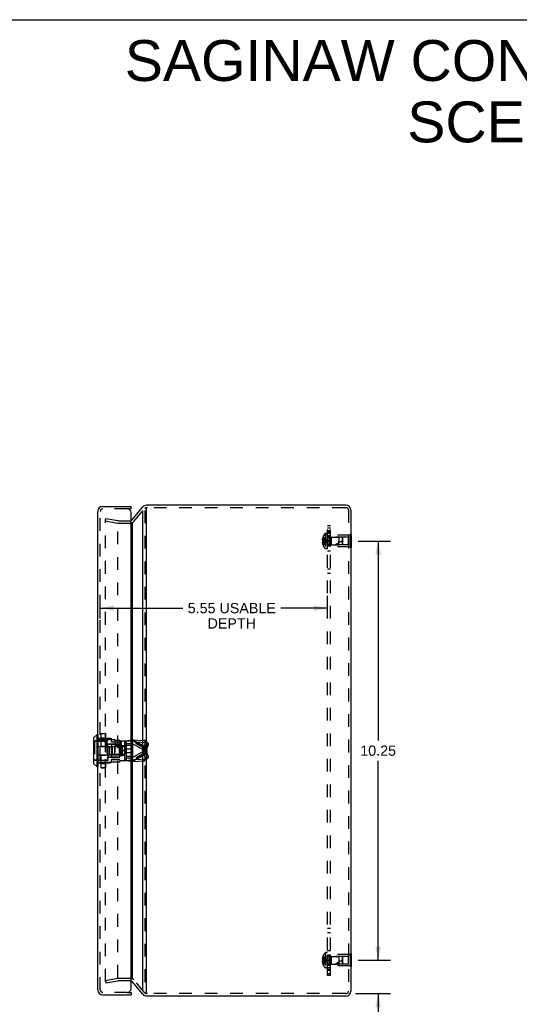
# Model space of a CAD drawing. Header units: inches. Extents: x 0 to 56.7, y 0 to 36.7.
# Tile 7 of 8: x 28.3 to 40.5, y 12.6 to 36.7. Entities that reach past the tile are written whole.
import ezdxf

# ---------------------------------------------------------------- set-up
doc = ezdxf.new("R2010")
doc.units = ezdxf.units.IN
doc.header["$LTSCALE"] = 3.116667
doc.header["$MEASUREMENT"] = 0
doc.linetypes.add('HIDDEN', pattern=[0.2, 0.1, -0.1])
doc.layers.get('0').update_dxf_attribs({"linetype": 'CONTINUOUS'})
for name, color, linetype in [('DEFAULT_2', 8, 'HIDDEN'), ('DIMENSIONS', 7, 'CONTINUOUS'), ('DOOR_ASSEMBLY', 7, 'CONTINUOUS'), ('SUBPANEL', 7, 'CONTINUOUS')]:
    doc.layers.add(name, color=color, linetype=linetype)
doc.styles.get("Standard").update_dxf_attribs({"font": 'arial.ttf'})
doc.dimstyles.new('DIMSTYLE_1', dxfattribs={"dimtxt": 0.25, "dimasz": 0.333333, "dimexe": 0.09, "dimexo": 0.07, "dimgap": 0.0375, "dimtad": 0, "dimtih": 1, "dimtoh": 1, "dimzin": 4, "dimdsep": 46, "dimtxsty": 'Standard', "dimblk": '_FILLED', "dimblk1": '_FILLED', "dimblk2": '_FILLED', "dimcen": 0.09, "dimadec": 3, "dimazin": 1, "dimtfac": 1, "dimtdec": 3, "dimtofl": 0, "dimtmove": 0, "dimatfit": 3, "dimldrblk": '_FILLED', "dimfxl": 0, "dimtolj": 1, "dimtzin": 4, "dimarcsym": 0})

# ---------------------------------------------------------------- blocks, each defined once
blk = doc.blocks.new('_FILLED')
at = {"color": 0, "linetype": 'ByBlock'}
blk.add_solid([(0, 0), (-1, 0.2), (-1, -0.2)], dxfattribs=at)
blk = doc.blocks.new('*D6')
at = {"layer": 'DIMENSIONS', "color": 2, "linetype": 'Continuous'}
for p, q in [((36.604, 23.921), (37.395, 23.921)), ((37.095, 23.921), (37.095, 19.046)), ((37.095, 13.671), (37.095, 18.546)), ((36.604, 13.671), (37.395, 13.671))]:
    blk.add_line(p, q, dxfattribs=at)
at = {"layer": 'DIMENSIONS', "color": 2, "linetype": 'Continuous', "xscale": 0.3333333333, "yscale": 0.3333333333, "zscale": 0.3333333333}
for p, rotation in [((37.095, 23.921), 90), ((37.095, 13.671), 270)]:
    blk.add_blockref('_FILLED', p, dxfattribs=dict(at, rotation=rotation))
at = {"layer": 'DIMENSIONS', "color": 2, "linetype": 'Continuous', "insert": (37.095, 18.921), "char_height": 0.25, "width": 0.87361, "attachment_point": 2, "line_spacing_factor": 0.9}
blk.add_mtext('10.25', dxfattribs=at)
blk = doc.blocks.new('*D7')
at = {"layer": 'DIMENSIONS', "color": 2, "linetype": 'Continuous'}
for p, q in [((37.095, 13.671), (37.095, 14.337)), ((36.604, 13.671), (37.395, 13.671)), ((36.542, 12.856), (37.395, 12.856)), ((37.095, 12.856), (37.095, 12.078)), ((37.095, 12.078), (37.408, 12.078))]:
    blk.add_line(p, q, dxfattribs=at)
at = {"layer": 'DIMENSIONS', "color": 2, "linetype": 'Continuous', "xscale": 0.3333333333, "yscale": 0.3333333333, "zscale": 0.3333333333}
for p, rotation in [((37.095, 13.671), 270), ((37.095, 12.856), 90)]:
    blk.add_blockref('_FILLED', p, dxfattribs=dict(at, rotation=rotation))
at = {"layer": 'DIMENSIONS', "color": 2, "linetype": 'Continuous', "insert": (37.533, 12.203), "char_height": 0.25, "width": 0.54182, "attachment_point": 1, "line_spacing_factor": 0.9}
blk.add_mtext('.82\\PI.D.', dxfattribs=at)
blk = doc.blocks.new('*D15')
at = {"layer": 'DIMENSIONS', "color": 2, "linetype": 'Continuous'}
for p, q in [((30.304, 22.029), (30.304, 22.581)), ((35.858, 22.029), (35.858, 22.581)), ((30.304, 22.281), (32.317, 22.281)), ((35.858, 22.281), (34.718, 22.281))]:
    blk.add_line(p, q, dxfattribs=at)
at = {"layer": 'DIMENSIONS', "color": 2, "linetype": 'Continuous', "xscale": 0.3333333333, "yscale": 0.3333333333, "zscale": 0.3333333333, "rotation": 180}
blk.add_blockref('_FILLED', (30.304, 22.281), dxfattribs=at)
at = {"layer": 'DIMENSIONS', "color": 2, "linetype": 'Continuous', "xscale": 0.3333333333, "yscale": 0.3333333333, "zscale": 0.3333333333}
blk.add_blockref('_FILLED', (35.858, 22.281), dxfattribs=at)
at = {"layer": 'DIMENSIONS', "color": 2, "linetype": 'Continuous', "insert": (33.517, 22.406), "char_height": 0.25, "width": 2.15149, "attachment_point": 2, "line_spacing_factor": 0.9}
blk.add_mtext('5.55 USABLE\\PDEPTH', dxfattribs=at)

msp = doc.modelspace()

# ---------------------------------------------------------------- linework, layer by layer
at = {"color": 7, "linetype": 'Continuous'}
for p, q in [((0, 36.667), (56.667, 36.667)), ((31.436, 24.734), (31.436, 24.736)), ((36.433, 24.077), (36.429, 24.077)), ((36.433, 24.077), (36.433, 23.765)), ((36.433, 23.921), (36.429, 23.921)), ((36.433, 23.765), (36.429, 23.765)), ((36.433, 13.827), (36.429, 13.827)), ((36.433, 13.827), (36.433, 13.515)), ((36.433, 13.671), (36.429, 13.671)), ((36.433, 13.515), (36.429, 13.515))]:
    msp.add_line(p, q, dxfattribs=at)
at = {"color": 3, "linetype": 'Continuous'}
for p, q in [((36.309, 24.796), (31.436, 24.796)), ((31.081, 24.439), (31.344, 24.753)), ((31.344, 12.921), (31.344, 24.67)), ((31.436, 12.858), (31.436, 24.734)), ((36.429, 24.676), (36.429, 12.916)), ((31.081, 24.357), (31.081, 13.234)), ((31.344, 12.839), (31.081, 13.152)), ((36.309, 12.796), (31.436, 12.796))]:
    msp.add_line(p, q, dxfattribs=at)
for centre, radius, start, end in [((31.436, 24.676), 0.12, 90, 140), ((36.309, 24.676), 0.12, 0, 90), ((31.035, 13.113), 0.06, 40, 71.1885), ((31.436, 12.916), 0.12, 220, 270), ((36.309, 12.916), 0.12, 270, 360)]:
    msp.add_arc(centre, radius, start, end, dxfattribs=at)
at = {"layer": 'DEFAULT_2', "color": 8, "linetype": 'HIDDEN'}
for p, q in [((31.127, 24.401), (31.39, 24.714)), ((31.39, 24.67), (31.39, 12.921)), ((31.455, 24.736), (31.436, 24.736)), ((36.283, 24.736), (31.455, 24.736)), ((36.309, 24.736), (36.283, 24.736)), ((36.369, 24.676), (36.369, 12.916)), ((30.429, 24.412), (30.439, 24.471)), ((30.429, 13.149), (30.429, 24.442)), ((30.429, 24.412), (30.725, 24.36)), ((30.439, 24.471), (30.736, 24.419)), ((30.736, 13.245), (30.736, 24.346)), ((30.746, 24.418), (31.035, 24.418)), ((30.746, 24.358), (31.035, 24.358)), ((35.797, 24.101), (35.797, 23.74)), ((35.811, 24.107), (35.811, 23.734)), ((35.858, 24.107), (35.811, 24.107)), ((35.858, 23.734), (35.858, 24.107)), ((36.412, 24.077), (36.412, 23.765)), ((36.429, 24.077), (36.412, 24.077)), ((35.745, 23.956), (35.73, 23.956)), ((35.745, 23.886), (35.73, 23.886)), ((35.745, 23.989), (35.735, 23.989)), ((35.745, 23.936), (35.735, 23.936)), ((35.745, 23.905), (35.735, 23.905)), ((35.745, 23.852), (35.735, 23.852)), ((35.745, 24.02), (35.745, 24.019)), ((35.745, 24.02), (35.745, 24.02)), ((35.745, 24.019), (35.745, 23.936)), ((35.745, 23.934), (35.745, 23.936)), ((35.745, 23.936), (35.745, 23.936)), ((35.745, 23.936), (35.767, 23.934)), ((35.745, 23.921), (35.745, 23.923)), ((35.745, 23.905), (35.745, 23.908)), ((35.745, 23.905), (35.767, 23.907)), ((35.745, 23.905), (35.745, 23.822)), ((35.745, 23.905), (35.745, 23.905)), ((35.767, 23.907), (35.789, 23.91)), ((35.788, 23.91), (35.809, 23.912)), ((35.809, 23.912), (35.83, 23.915)), ((35.886, 24.015), (35.886, 23.827)), ((35.886, 24.015), (36.133, 24.015)), ((35.933, 23.781), (35.933, 24.061)), ((36.412, 24.061), (35.933, 24.061)), ((35.943, 24.016), (35.933, 24.026)), ((35.943, 24.016), (35.943, 23.826)), ((36.37, 24.016), (35.943, 24.016)), ((36.133, 24.015), (36.133, 23.921)), ((36.223, 24.006), (36.133, 24.015)), ((36.133, 23.827), (36.133, 23.921)), ((36.223, 23.836), (36.133, 23.827)), ((36.223, 23.836), (36.223, 24.006)), ((36.233, 23.995), (36.223, 24.006)), ((36.233, 23.847), (36.223, 23.836)), ((36.233, 23.847), (36.233, 23.995)), ((36.37, 23.826), (36.37, 24.016)), ((36.429, 23.921), (36.412, 23.921)), ((35.745, 23.822), (35.745, 23.821)), ((35.745, 23.821), (35.745, 23.821)), ((35.858, 23.734), (35.811, 23.734)), ((35.886, 23.827), (36.133, 23.827)), ((35.943, 23.826), (35.933, 23.816)), ((36.412, 23.781), (35.933, 23.781)), ((36.37, 23.826), (35.943, 23.826)), ((36.429, 23.765), (36.412, 23.765)), ((35.745, 13.739), (35.735, 13.739)), ((35.745, 13.77), (35.745, 13.77)), ((35.745, 13.77), (35.745, 13.769)), ((35.745, 13.769), (35.745, 13.686)), ((35.797, 13.851), (35.797, 13.49)), ((35.858, 13.857), (35.811, 13.857)), ((35.811, 13.857), (35.811, 13.484)), ((35.858, 13.484), (35.858, 13.857)), ((35.886, 13.765), (36.133, 13.765)), ((35.886, 13.765), (35.886, 13.577)), ((36.412, 13.811), (35.933, 13.811)), ((35.933, 13.531), (35.933, 13.811)), ((35.943, 13.766), (35.933, 13.776)), ((36.37, 13.766), (35.943, 13.766)), ((35.943, 13.766), (35.943, 13.576)), ((36.223, 13.756), (36.133, 13.765)), ((36.133, 13.765), (36.133, 13.577)), ((36.233, 13.745), (36.223, 13.756)), ((36.223, 13.586), (36.223, 13.756)), ((36.233, 13.597), (36.233, 13.745)), ((36.37, 13.576), (36.37, 13.766)), ((36.429, 13.827), (36.412, 13.827)), ((36.412, 13.827), (36.412, 13.515)), ((35.745, 13.706), (35.73, 13.706)), ((35.745, 13.636), (35.73, 13.636)), ((35.745, 13.686), (35.735, 13.686)), ((35.745, 13.655), (35.735, 13.655)), ((35.745, 13.602), (35.735, 13.602)), ((35.745, 13.686), (35.745, 13.686)), ((35.745, 13.686), (35.767, 13.684)), ((35.745, 13.686), (35.745, 13.684)), ((35.745, 13.671), (35.745, 13.668)), ((35.745, 13.658), (35.745, 13.655)), ((35.745, 13.655), (35.767, 13.657)), ((35.745, 13.655), (35.745, 13.655)), ((35.745, 13.655), (35.745, 13.572)), ((35.745, 13.572), (35.745, 13.571)), ((35.745, 13.571), (35.745, 13.571)), ((35.767, 13.657), (35.789, 13.66)), ((35.788, 13.66), (35.809, 13.662)), ((35.809, 13.662), (35.83, 13.665)), ((35.858, 13.484), (35.811, 13.484)), ((35.886, 13.577), (36.133, 13.577)), ((35.943, 13.576), (35.933, 13.566)), ((36.412, 13.531), (35.933, 13.531)), ((36.37, 13.576), (35.943, 13.576)), ((36.223, 13.586), (36.133, 13.577)), ((36.233, 13.597), (36.223, 13.586)), ((36.429, 13.671), (36.412, 13.671)), ((36.429, 13.515), (36.412, 13.515)), ((30.429, 13.179), (30.725, 13.231)), ((30.429, 13.179), (30.439, 13.12)), ((30.439, 13.12), (30.736, 13.172)), ((30.746, 13.233), (31.035, 13.233)), ((30.746, 13.173), (31.035, 13.173)), ((31.39, 12.877), (31.127, 13.19)), ((31.455, 12.856), (31.436, 12.856)), ((36.283, 12.856), (31.455, 12.856)), ((36.309, 12.856), (36.283, 12.856))]:
    msp.add_line(p, q, dxfattribs=at)
for points in [[(30.429, 24.442), (30.429, 24.442), (30.429, 24.443), (30.429, 24.444), (30.429, 24.444), (30.429, 24.445), (30.429, 24.445), (30.43, 24.446), (30.43, 24.447), (30.431, 24.447), (30.431, 24.447), (30.431, 24.448), (30.432, 24.448), (30.432, 24.449), (30.433, 24.449), (30.434, 24.449), (30.434, 24.449), (30.435, 24.45), (30.435, 24.45), (30.436, 24.45), (30.436, 24.45)], [(30.436, 24.45), (30.437, 24.45), (30.437, 24.45), (30.438, 24.45)], [(35.735, 23.989), (35.734, 23.985), (35.733, 23.981), (35.732, 23.977), (35.731, 23.972), (35.731, 23.968), (35.73, 23.964), (35.73, 23.96), (35.73, 23.956)], [(35.73, 23.956), (35.73, 23.953), (35.73, 23.951), (35.731, 23.949), (35.731, 23.946), (35.732, 23.944), (35.733, 23.941), (35.734, 23.939), (35.735, 23.936)], [(35.735, 23.905), (35.734, 23.903), (35.733, 23.9), (35.732, 23.898), (35.731, 23.895), (35.731, 23.893), (35.73, 23.89), (35.73, 23.888), (35.73, 23.886)], [(35.73, 23.886), (35.73, 23.882), (35.73, 23.877), (35.731, 23.873), (35.731, 23.869), (35.732, 23.865), (35.733, 23.861), (35.734, 23.856), (35.735, 23.852)], [(35.745, 24.02), (35.767, 24.006), (35.789, 23.991), (35.809, 23.975), (35.83, 23.958), (35.849, 23.94), (35.869, 23.921)], [(35.745, 23.989), (35.767, 23.98), (35.788, 23.969), (35.809, 23.958), (35.83, 23.947), (35.849, 23.934), (35.869, 23.921)], [(35.745, 23.956), (35.767, 23.951), (35.788, 23.946), (35.809, 23.94), (35.83, 23.934), (35.849, 23.927), (35.869, 23.921)], [(35.745, 23.936), (35.745, 23.934), (35.745, 23.931), (35.745, 23.928), (35.745, 23.926), (35.745, 23.923), (35.745, 23.921)], [(35.745, 23.926), (35.745, 23.928), (35.745, 23.931)], [(35.745, 23.852), (35.767, 23.862), (35.788, 23.872), (35.809, 23.883), (35.83, 23.895), (35.849, 23.907), (35.869, 23.921)], [(35.745, 23.821), (35.767, 23.835), (35.789, 23.85), (35.809, 23.866), (35.83, 23.883), (35.849, 23.901), (35.869, 23.921)], [(35.745, 23.921), (35.745, 23.918), (35.745, 23.915), (35.745, 23.913), (35.745, 23.91), (35.745, 23.908), (35.745, 23.905)], [(35.745, 23.886), (35.767, 23.891), (35.788, 23.896), (35.809, 23.901), (35.83, 23.907), (35.849, 23.914), (35.869, 23.921)], [(35.745, 23.91), (35.745, 23.913), (35.745, 23.915)], [(35.767, 23.934), (35.789, 23.932), (35.809, 23.929), (35.83, 23.927), (35.849, 23.924), (35.869, 23.921)], [(35.788, 23.932), (35.809, 23.929), (35.83, 23.927), (35.849, 23.924), (35.869, 23.921)], [(35.83, 23.915), (35.849, 23.918), (35.869, 23.921)], [(35.83, 23.915), (35.849, 23.918), (35.869, 23.921)], [(35.735, 13.739), (35.734, 13.735), (35.733, 13.731), (35.732, 13.727), (35.731, 13.722), (35.731, 13.718), (35.73, 13.714), (35.73, 13.71), (35.73, 13.706)], [(35.745, 13.77), (35.767, 13.756), (35.789, 13.741), (35.809, 13.725), (35.83, 13.708), (35.849, 13.69), (35.869, 13.671)], [(35.745, 13.739), (35.767, 13.73), (35.788, 13.719), (35.809, 13.708), (35.83, 13.697), (35.849, 13.684), (35.869, 13.671)], [(35.73, 13.706), (35.73, 13.703), (35.73, 13.701), (35.731, 13.699), (35.731, 13.696), (35.732, 13.694), (35.733, 13.691), (35.734, 13.689), (35.735, 13.686)], [(35.735, 13.655), (35.734, 13.653), (35.733, 13.65), (35.732, 13.648), (35.731, 13.645), (35.731, 13.643), (35.73, 13.64), (35.73, 13.638), (35.73, 13.636)], [(35.73, 13.636), (35.73, 13.632), (35.73, 13.627), (35.731, 13.623), (35.731, 13.619), (35.732, 13.615), (35.733, 13.611), (35.734, 13.606), (35.735, 13.602)], [(35.745, 13.706), (35.767, 13.701), (35.788, 13.696), (35.809, 13.69), (35.83, 13.684), (35.849, 13.677), (35.869, 13.671)], [(35.745, 13.671), (35.745, 13.673), (35.745, 13.676), (35.745, 13.678), (35.745, 13.681), (35.745, 13.684), (35.745, 13.686)], [(35.745, 13.681), (35.745, 13.678), (35.745, 13.676)], [(35.745, 13.636), (35.767, 13.641), (35.788, 13.646), (35.809, 13.651), (35.83, 13.657), (35.849, 13.664), (35.869, 13.671)], [(35.745, 13.655), (35.745, 13.658), (35.745, 13.66), (35.745, 13.663), (35.745, 13.665), (35.745, 13.668), (35.745, 13.671)], [(35.745, 13.571), (35.767, 13.585), (35.789, 13.6), (35.809, 13.616), (35.83, 13.633), (35.849, 13.651), (35.869, 13.671)], [(35.745, 13.602), (35.767, 13.612), (35.788, 13.622), (35.809, 13.633), (35.83, 13.645), (35.849, 13.657), (35.869, 13.671)], [(35.745, 13.665), (35.745, 13.663), (35.745, 13.66)], [(35.767, 13.684), (35.789, 13.682), (35.809, 13.679), (35.83, 13.677), (35.849, 13.674), (35.869, 13.671)], [(35.788, 13.682), (35.809, 13.679), (35.83, 13.677), (35.849, 13.674), (35.869, 13.671)], [(35.83, 13.665), (35.849, 13.668), (35.869, 13.671)], [(35.83, 13.665), (35.849, 13.668), (35.869, 13.671)], [(30.429, 13.149), (30.429, 13.149), (30.429, 13.148), (30.429, 13.148), (30.429, 13.147), (30.429, 13.146), (30.429, 13.146), (30.43, 13.145)], [(30.436, 13.141), (30.436, 13.142), (30.435, 13.142), (30.435, 13.142), (30.434, 13.142), (30.434, 13.142), (30.433, 13.142), (30.432, 13.143), (30.432, 13.143), (30.431, 13.143), (30.431, 13.144), (30.431, 13.144), (30.43, 13.145), (30.43, 13.145)], [(30.438, 13.142), (30.437, 13.142), (30.437, 13.141), (30.436, 13.141)]]:
    msp.add_lwpolyline(points, dxfattribs=at)
for centre, radius, start, end in [((31.436, 24.676), 0.06, 90, 140), ((36.309, 24.676), 0.06, 0, 90), ((30.746, 24.478), 0.12, 260, 270), ((30.746, 24.478), 0.06, 260, 270), ((31.035, 24.478), 0.12, 270, 320), ((31.035, 24.478), 0.06, 270.6789, 320), ((35.987, 23.921), 0.262, 136.4862, 157.6387), ((35.811, 24.087), 0.02, 90, 136.4862), ((35.987, 23.921), 0.261, 157.9106, 164.8059), ((35.987, 23.921), 0.261, 195.1941, 202.0894), ((35.886, 24.043), 0.0282, 180, 270), ((36.403, 23.375), 0.571, 107.3354, 127.8138), ((35.987, 23.921), 0.262, 202.3613, 223.5138), ((35.811, 23.754), 0.02, 223.5138, 270), ((35.886, 23.798), 0.0282, 90, 180), ((35.987, 13.671), 0.261, 157.9106, 164.8059), ((35.987, 13.671), 0.262, 136.4862, 157.6387), ((35.811, 13.837), 0.02, 90, 136.4862), ((35.886, 13.793), 0.0282, 180, 270), ((35.987, 13.671), 0.261, 195.1941, 202.0894), ((35.987, 13.671), 0.262, 202.3613, 223.5138), ((35.811, 13.504), 0.02, 223.5138, 270), ((35.886, 13.548), 0.0282, 90, 180), ((36.403, 13.125), 0.571, 107.3354, 127.8138), ((30.746, 13.113), 0.12, 90, 100), ((30.746, 13.113), 0.06, 90, 100), ((31.035, 13.113), 0.12, 40, 90), ((31.035, 13.113), 0.06, 71.1885, 90), ((31.436, 12.916), 0.06, 220, 270), ((36.309, 12.916), 0.06, 270, 360)]:
    msp.add_arc(centre, radius, start, end, dxfattribs=at)
at = {"layer": 'DOOR_ASSEMBLY', "color": 3, "linetype": 'Continuous'}
for p, q in [((30.244, 12.946), (30.244, 24.646)), ((30.364, 24.766), (31.054, 24.766)), ((31.054, 12.976), (31.054, 24.616)), ((30.364, 12.826), (31.054, 12.826))]:
    msp.add_line(p, q, dxfattribs=at)
at = {"layer": 'DOOR_ASSEMBLY', "color": 8, "linetype": 'HIDDEN'}
for p, q in [((30.304, 12.946), (30.304, 24.646)), ((30.964, 24.706), (30.364, 24.706)), ((30.492, 19.033), (30.137, 19.033)), ((30.159, 19.024), (30.159, 18.568)), ((30.159, 19.024), (30.254, 19.024)), ((30.244, 19.097), (30.58, 19.097)), ((30.244, 19.08), (30.58, 19.08)), ((30.254, 18.566), (30.254, 19.026)), ((30.254, 19.026), (30.466, 19.026)), ((30.319, 19.21), (30.319, 18.382)), ((30.322, 18.379), (30.322, 19.212)), ((30.322, 19.212), (30.426, 19.212)), ((30.322, 19.212), (30.426, 19.212)), ((30.322, 19.212), (30.426, 19.212)), ((30.322, 19.111), (30.426, 19.111)), ((30.322, 19.096), (30.426, 19.096)), ((30.322, 19.094), (30.426, 19.094)), ((30.426, 19.212), (30.426, 18.379)), ((30.429, 19.21), (30.429, 18.382)), ((30.466, 19.026), (30.466, 18.566)), ((30.492, 18.558), (30.492, 19.033)), ((30.58, 19.01), (30.58, 19.097)), ((30.58, 19.07), (30.661, 19.07)), ((30.661, 19.07), (30.661, 18.695)), ((30.661, 19.051), (30.78, 19.051)), ((30.78, 19.032), (30.78, 19.051)), ((30.78, 19.032), (30.78, 18.559)), ((30.78, 19.032), (30.975, 19.032)), ((30.815, 19.032), (30.815, 18.559)), ((30.898, 19.032), (30.898, 18.559)), ((30.906, 19.032), (30.906, 18.559)), ((31.353, 18.818), (30.975, 19.032)), ((31.065, 19.032), (30.975, 19.032)), ((31.443, 18.818), (31.065, 19.032)), ((31.375, 18.902), (31.095, 19.061)), ((31.163, 19.009), (31.095, 19.061)), ((31.095, 19.061), (31.365, 19.047)), ((31.433, 18.996), (31.365, 19.047)), ((31.456, 18.988), (31.388, 19.039)), ((30.244, 18.896), (30.58, 18.896)), ((30.322, 18.904), (30.426, 18.904)), ((30.322, 18.902), (30.426, 18.902)), ((30.466, 18.971), (30.482, 18.971)), ((30.482, 18.971), (30.482, 18.621)), ((30.482, 18.951), (30.772, 18.951)), ((30.492, 18.959), (30.661, 18.959)), ((30.529, 18.896), (30.529, 18.696)), ((30.529, 18.896), (30.837, 18.896)), ((30.58, 19.01), (30.78, 19.01)), ((30.58, 18.966), (30.58, 18.625)), ((30.58, 18.966), (30.78, 18.966)), ((30.6, 18.701), (30.6, 18.891)), ((30.9, 18.891), (30.6, 18.891)), ((30.661, 18.924), (30.78, 18.924)), ((30.662, 18.685), (30.662, 18.906)), ((30.662, 18.906), (30.78, 18.906)), ((30.772, 18.951), (30.772, 18.913)), ((30.772, 18.913), (30.837, 18.913)), ((30.772, 18.685), (30.772, 18.906)), ((30.772, 18.897), (30.837, 18.897)), ((30.898, 18.916), (30.78, 18.916)), ((30.898, 18.796), (30.78, 18.796)), ((30.898, 18.796), (30.78, 18.796)), ((30.898, 18.795), (30.78, 18.795)), ((30.837, 18.913), (30.837, 18.679)), ((30.9, 18.581), (30.9, 19.011)), ((30.938, 19.011), (30.9, 19.011)), ((30.938, 19.011), (30.938, 18.581)), ((30.947, 19.001), (30.938, 19.011)), ((30.947, 18.591), (30.947, 19.001)), ((30.947, 18.967), (31.077, 18.967)), ((30.947, 18.927), (31.077, 18.927)), ((30.947, 18.84), (31.077, 18.84)), ((31.074, 18.915), (31.074, 18.676)), ((31.074, 18.915), (31.075, 18.915)), ((31.075, 18.923), (31.075, 18.668)), ((31.075, 18.923), (31.076, 18.923)), ((31.076, 18.93), (31.076, 18.661)), ((31.076, 18.93), (31.077, 18.93)), ((31.077, 18.967), (31.077, 18.624)), ((31.077, 18.937), (31.083, 18.937)), ((31.083, 18.655), (31.083, 18.937)), ((31.087, 18.956), (31.087, 18.635)), ((31.443, 18.851), (31.163, 19.009)), ((31.163, 19.009), (31.433, 18.996)), ((31.353, 18.818), (31.353, 18.774)), ((31.443, 18.818), (31.353, 18.818)), ((31.4, 18.974), (31.375, 18.902)), ((31.443, 18.851), (31.375, 18.902)), ((31.468, 18.922), (31.4, 18.974)), ((31.468, 18.922), (31.443, 18.851)), ((31.443, 18.818), (31.443, 18.774)), ((30.492, 18.558), (30.137, 18.558)), ((30.159, 18.568), (30.254, 18.568)), ((30.244, 18.695), (30.58, 18.695)), ((30.254, 18.566), (30.466, 18.566)), ((30.322, 18.69), (30.426, 18.69)), ((30.322, 18.687), (30.426, 18.687)), ((30.466, 18.621), (30.482, 18.621)), ((30.482, 18.641), (30.772, 18.641)), ((30.492, 18.633), (30.78, 18.633)), ((30.529, 18.696), (30.837, 18.696)), ((30.58, 18.625), (30.78, 18.625)), ((30.58, 18.494), (30.58, 18.581)), ((30.58, 18.581), (30.78, 18.581)), ((30.9, 18.701), (30.6, 18.701)), ((30.661, 18.695), (30.78, 18.695)), ((30.78, 18.685), (30.662, 18.685)), ((30.772, 18.694), (30.837, 18.694)), ((30.772, 18.679), (30.772, 18.641)), ((30.772, 18.679), (30.837, 18.679)), ((30.898, 18.676), (30.78, 18.676)), ((30.78, 18.559), (30.78, 18.522)), ((30.78, 18.559), (30.975, 18.559)), ((30.938, 18.581), (30.9, 18.581)), ((30.947, 18.591), (30.938, 18.581)), ((30.947, 18.751), (31.077, 18.751)), ((30.947, 18.664), (31.077, 18.664)), ((30.947, 18.624), (31.077, 18.624)), ((31.353, 18.774), (30.975, 18.559)), ((31.065, 18.559), (30.975, 18.559)), ((31.443, 18.774), (31.065, 18.559)), ((31.074, 18.676), (31.075, 18.676)), ((31.075, 18.668), (31.076, 18.668)), ((31.076, 18.661), (31.077, 18.661)), ((31.077, 18.655), (31.083, 18.655)), ((31.089, 18.565), (31.113, 18.571)), ((31.375, 18.689), (31.095, 18.531)), ((31.163, 18.582), (31.095, 18.531)), ((31.095, 18.531), (31.365, 18.544)), ((31.443, 18.741), (31.163, 18.582)), ((31.163, 18.582), (31.433, 18.596)), ((31.443, 18.774), (31.353, 18.774)), ((31.433, 18.596), (31.365, 18.544)), ((31.443, 18.741), (31.375, 18.689)), ((31.375, 18.689), (31.4, 18.617)), ((31.456, 18.604), (31.388, 18.552)), ((31.468, 18.669), (31.4, 18.617)), ((31.443, 18.741), (31.468, 18.669)), ((30.244, 18.511), (30.58, 18.511)), ((30.244, 18.494), (30.58, 18.494)), ((30.322, 18.497), (30.426, 18.497)), ((30.322, 18.495), (30.426, 18.495)), ((30.322, 18.481), (30.426, 18.481)), ((30.322, 18.38), (30.426, 18.38)), ((30.322, 18.379), (30.426, 18.379)), ((30.322, 18.379), (30.426, 18.379)), ((30.58, 18.522), (30.78, 18.522)), ((30.964, 12.886), (30.364, 12.886))]:
    msp.add_line(p, q, dxfattribs=at)
at = {"layer": 'DOOR_ASSEMBLY', "color": 7, "linetype": 'Continuous'}
for p, q in [((31.054, 24.706), (30.964, 24.706)), ((31.054, 24.706), (31.054, 24.766)), ((30.137, 19.102), (30.137, 18.49)), ((30.223, 19.19), (30.139, 19.107)), ((30.139, 19.107), (30.139, 18.485)), ((30.223, 18.402), (30.223, 19.19)), ((30.241, 19.19), (30.223, 19.19)), ((30.241, 19.19), (30.241, 18.402)), ((30.223, 18.402), (30.139, 18.485)), ((30.241, 18.402), (30.223, 18.402)), ((30.24, 14.764), (30.244, 14.764)), ((30.24, 14.508), (30.24, 14.764)), ((30.24, 14.508), (30.244, 14.508)), ((30.964, 12.886), (31.054, 12.886)), ((31.054, 12.886), (31.054, 12.826))]:
    msp.add_line(p, q, dxfattribs=at)
at = {"layer": 'DOOR_ASSEMBLY', "color": 8, "linetype": 'HIDDEN'}
for points in [[(30.159, 19.024), (30.156, 19.024), (30.154, 19.023), (30.151, 19.022), (30.148, 19.021), (30.146, 19.019), (30.144, 19.017), (30.142, 19.015), (30.14, 19.013), (30.139, 19.01), (30.138, 19.007), (30.138, 19.005), (30.137, 19.002)], [(30.319, 19.21), (30.319, 19.21), (30.32, 19.211), (30.32, 19.211), (30.32, 19.212), (30.321, 19.212), (30.321, 19.212), (30.322, 19.212), (30.322, 19.212)], [(30.319, 19.21), (30.319, 19.21), (30.32, 19.21), (30.32, 19.211), (30.32, 19.211), (30.321, 19.211), (30.321, 19.211), (30.322, 19.211), (30.322, 19.212)], [(30.319, 19.21), (30.32, 19.211), (30.32, 19.211), (30.32, 19.211), (30.321, 19.212), (30.321, 19.212), (30.322, 19.212), (30.322, 19.212)], [(30.319, 19.093), (30.319, 19.094), (30.32, 19.094), (30.32, 19.095), (30.32, 19.095), (30.321, 19.095), (30.321, 19.096), (30.322, 19.096), (30.322, 19.096)], [(30.319, 19.093), (30.319, 19.093), (30.32, 19.094), (30.32, 19.094), (30.32, 19.094), (30.321, 19.094), (30.321, 19.094), (30.322, 19.094), (30.322, 19.094)], [(30.429, 19.21), (30.429, 19.21), (30.428, 19.21), (30.428, 19.211), (30.428, 19.211), (30.427, 19.211), (30.427, 19.211), (30.426, 19.211), (30.426, 19.212)], [(30.429, 19.21), (30.428, 19.211), (30.428, 19.211), (30.428, 19.211), (30.427, 19.212), (30.427, 19.212), (30.426, 19.212), (30.426, 19.212)], [(30.426, 19.212), (30.426, 19.212), (30.427, 19.212), (30.427, 19.212), (30.428, 19.212), (30.428, 19.211), (30.428, 19.211), (30.429, 19.21), (30.429, 19.21)], [(30.429, 19.093), (30.429, 19.094), (30.428, 19.094), (30.428, 19.095), (30.428, 19.095), (30.427, 19.095), (30.427, 19.096), (30.426, 19.096), (30.426, 19.096)], [(30.429, 19.093), (30.429, 19.093), (30.428, 19.094), (30.428, 19.094), (30.428, 19.094), (30.427, 19.094), (30.427, 19.094), (30.426, 19.094), (30.426, 19.094)], [(30.975, 19.032), (30.982, 19.034), (30.99, 19.036), (30.998, 19.039), (31.006, 19.041), (31.014, 19.043), (31.023, 19.045), (31.031, 19.047), (31.04, 19.049), (31.049, 19.052), (31.058, 19.053), (31.067, 19.055), (31.077, 19.057), (31.086, 19.059), (31.095, 19.061)], [(31.028, 19.032), (31.034, 19.032), (31.04, 19.032), (31.046, 19.031), (31.052, 19.031), (31.058, 19.03), (31.064, 19.03), (31.07, 19.029), (31.076, 19.028), (31.082, 19.027), (31.088, 19.026), (31.094, 19.025), (31.099, 19.024)], [(31.065, 19.032), (31.077, 19.029), (31.089, 19.026), (31.099, 19.024)], [(31.099, 19.024), (31.113, 19.021), (31.125, 19.018), (31.138, 19.015), (31.151, 19.012), (31.163, 19.009)], [(31.388, 19.039), (31.388, 19.039), (31.387, 19.04), (31.385, 19.041), (31.384, 19.042), (31.382, 19.043), (31.381, 19.044), (31.379, 19.044), (31.377, 19.045), (31.376, 19.046), (31.374, 19.046), (31.372, 19.046), (31.37, 19.047), (31.369, 19.047), (31.367, 19.047), (31.365, 19.047)], [(31.4, 18.974), (31.401, 18.976), (31.401, 18.978), (31.402, 18.98), (31.403, 18.983), (31.403, 18.985), (31.403, 18.987), (31.404, 18.989), (31.404, 18.991), (31.404, 18.994), (31.405, 18.996), (31.405, 18.998), (31.405, 19), (31.405, 19.002), (31.405, 19.004), (31.405, 19.006), (31.404, 19.008), (31.404, 19.01), (31.404, 19.012), (31.403, 19.014), (31.403, 19.016), (31.402, 19.018), (31.402, 19.02), (31.401, 19.021), (31.401, 19.023), (31.4, 19.025), (31.399, 19.026), (31.398, 19.028), (31.397, 19.029), (31.396, 19.031), (31.395, 19.032), (31.394, 19.034), (31.393, 19.035), (31.392, 19.036), (31.391, 19.037), (31.389, 19.038), (31.388, 19.039)], [(30.319, 18.903), (30.319, 18.903), (30.32, 18.903), (30.32, 18.904), (30.32, 18.904), (30.321, 18.904), (30.321, 18.904), (30.322, 18.904), (30.322, 18.904)], [(30.319, 18.903), (30.319, 18.902), (30.32, 18.902), (30.32, 18.902), (30.32, 18.902), (30.321, 18.902), (30.321, 18.902), (30.322, 18.902), (30.322, 18.902)], [(30.429, 18.903), (30.429, 18.903), (30.428, 18.903), (30.428, 18.904), (30.428, 18.904), (30.427, 18.904), (30.427, 18.904), (30.426, 18.904), (30.426, 18.904)], [(30.429, 18.903), (30.429, 18.902), (30.428, 18.902), (30.428, 18.902), (30.428, 18.902), (30.427, 18.902), (30.427, 18.902), (30.426, 18.902), (30.426, 18.902)], [(31.087, 18.956), (31.086, 18.957), (31.086, 18.959), (31.086, 18.96), (31.085, 18.961), (31.085, 18.963), (31.084, 18.964), (31.083, 18.965), (31.082, 18.965), (31.081, 18.966), (31.079, 18.967), (31.078, 18.967), (31.077, 18.967)], [(31.087, 18.919), (31.086, 18.92), (31.086, 18.921), (31.086, 18.921), (31.085, 18.922), (31.085, 18.923), (31.084, 18.924), (31.083, 18.925), (31.082, 18.926), (31.081, 18.926), (31.079, 18.927), (31.078, 18.927), (31.077, 18.927)], [(31.087, 18.837), (31.086, 18.837), (31.086, 18.837), (31.086, 18.838), (31.085, 18.838), (31.085, 18.839), (31.084, 18.839), (31.083, 18.839), (31.082, 18.839), (31.081, 18.84), (31.079, 18.84), (31.078, 18.84), (31.077, 18.84)], [(31.082, 18.904), (31.082, 18.907), (31.082, 18.909), (31.082, 18.91), (31.083, 18.911), (31.083, 18.912)], [(31.082, 18.886), (31.082, 18.888), (31.082, 18.891), (31.082, 18.893), (31.082, 18.895), (31.082, 18.897), (31.082, 18.9), (31.082, 18.902), (31.082, 18.904)], [(31.083, 18.875), (31.083, 18.877), (31.082, 18.878), (31.082, 18.88), (31.082, 18.882), (31.082, 18.886)], [(31.087, 18.916), (31.086, 18.915), (31.086, 18.914), (31.086, 18.914), (31.085, 18.913), (31.085, 18.913), (31.084, 18.913), (31.083, 18.912), (31.083, 18.912)], [(31.087, 18.877), (31.086, 18.877), (31.086, 18.876), (31.086, 18.876), (31.085, 18.876), (31.085, 18.875), (31.084, 18.875), (31.083, 18.875), (31.083, 18.875)], [(31.086, 18.89), (31.086, 18.892), (31.086, 18.895), (31.086, 18.897), (31.086, 18.899), (31.086, 18.902), (31.086, 18.904), (31.086, 18.906), (31.086, 18.908), (31.086, 18.909), (31.086, 18.911), (31.086, 18.912), (31.086, 18.913), (31.087, 18.915), (31.087, 18.916)], [(31.087, 18.877), (31.086, 18.883), (31.086, 18.89), (31.086, 18.897), (31.086, 18.903), (31.086, 18.91), (31.087, 18.916)], [(31.087, 18.877), (31.087, 18.879), (31.086, 18.881), (31.086, 18.883), (31.086, 18.885), (31.086, 18.89)], [(31.375, 18.902), (31.373, 18.898), (31.372, 18.894), (31.37, 18.89), (31.368, 18.886), (31.367, 18.882), (31.365, 18.878), (31.364, 18.874), (31.363, 18.87), (31.361, 18.865), (31.36, 18.861), (31.359, 18.857), (31.358, 18.853), (31.357, 18.848), (31.356, 18.844), (31.355, 18.84), (31.355, 18.835), (31.354, 18.831), (31.354, 18.827), (31.353, 18.822), (31.353, 18.818)], [(31.433, 18.996), (31.435, 18.996), (31.436, 18.995), (31.438, 18.995), (31.44, 18.995), (31.442, 18.994), (31.444, 18.994), (31.445, 18.993), (31.447, 18.993), (31.448, 18.992), (31.45, 18.991), (31.451, 18.991), (31.453, 18.99), (31.454, 18.989), (31.456, 18.988)], [(31.443, 18.851), (31.443, 18.848), (31.442, 18.846), (31.442, 18.844), (31.442, 18.842), (31.442, 18.839), (31.442, 18.837), (31.442, 18.835), (31.442, 18.832), (31.442, 18.83), (31.442, 18.827), (31.442, 18.825), (31.442, 18.823), (31.443, 18.82), (31.443, 18.818)], [(31.456, 18.988), (31.457, 18.987), (31.458, 18.986), (31.46, 18.984), (31.461, 18.983), (31.462, 18.982), (31.463, 18.98), (31.464, 18.979), (31.465, 18.978), (31.466, 18.976), (31.467, 18.975), (31.468, 18.973), (31.468, 18.971), (31.469, 18.97), (31.47, 18.968), (31.47, 18.966), (31.471, 18.964), (31.471, 18.962), (31.472, 18.96), (31.472, 18.958), (31.472, 18.956), (31.472, 18.954), (31.473, 18.952), (31.473, 18.95), (31.473, 18.948), (31.473, 18.946), (31.472, 18.944), (31.472, 18.942), (31.472, 18.94), (31.472, 18.938), (31.471, 18.935), (31.471, 18.933), (31.47, 18.931), (31.47, 18.929), (31.469, 18.927), (31.469, 18.924), (31.468, 18.922)], [(30.137, 18.59), (30.138, 18.587), (30.138, 18.584), (30.139, 18.581), (30.14, 18.579), (30.142, 18.576)], [(30.159, 18.568), (30.156, 18.568), (30.154, 18.568), (30.151, 18.569), (30.148, 18.571), (30.146, 18.572), (30.144, 18.574), (30.142, 18.576)], [(30.319, 18.689), (30.319, 18.689), (30.32, 18.689), (30.32, 18.689), (30.32, 18.689), (30.321, 18.689), (30.321, 18.689), (30.322, 18.69), (30.322, 18.69)], [(30.319, 18.689), (30.319, 18.688), (30.32, 18.688), (30.32, 18.688), (30.32, 18.687), (30.321, 18.687), (30.321, 18.687), (30.322, 18.687), (30.322, 18.687)], [(30.429, 18.689), (30.429, 18.689), (30.428, 18.689), (30.428, 18.689), (30.428, 18.689), (30.427, 18.689), (30.427, 18.689), (30.426, 18.69), (30.426, 18.69)], [(30.429, 18.689), (30.429, 18.688), (30.428, 18.688), (30.428, 18.688), (30.428, 18.687), (30.427, 18.687), (30.427, 18.687), (30.426, 18.687), (30.426, 18.687)], [(30.975, 18.559), (30.982, 18.557), (30.99, 18.555), (30.998, 18.553), (31.006, 18.55), (31.014, 18.548), (31.023, 18.546), (31.031, 18.544), (31.04, 18.542), (31.049, 18.54), (31.058, 18.538), (31.067, 18.536), (31.077, 18.534), (31.086, 18.532), (31.095, 18.531)], [(31.099, 18.567), (31.094, 18.566), (31.088, 18.565), (31.082, 18.564), (31.076, 18.563), (31.07, 18.562), (31.064, 18.561), (31.058, 18.561), (31.052, 18.56), (31.046, 18.56), (31.04, 18.56), (31.034, 18.559), (31.028, 18.559)], [(31.065, 18.559), (31.077, 18.562), (31.089, 18.565)], [(31.087, 18.755), (31.086, 18.754), (31.086, 18.754), (31.086, 18.753), (31.085, 18.753), (31.085, 18.753), (31.084, 18.752), (31.083, 18.752), (31.082, 18.752), (31.081, 18.752), (31.079, 18.752), (31.078, 18.751), (31.077, 18.751)], [(31.087, 18.673), (31.086, 18.672), (31.086, 18.671), (31.086, 18.67), (31.085, 18.669), (31.085, 18.668), (31.084, 18.667), (31.083, 18.666), (31.082, 18.666), (31.081, 18.665), (31.079, 18.665), (31.078, 18.664), (31.077, 18.664)], [(31.087, 18.635), (31.086, 18.634), (31.086, 18.633), (31.086, 18.631), (31.085, 18.63), (31.085, 18.629), (31.084, 18.628), (31.083, 18.627), (31.082, 18.626), (31.081, 18.625), (31.079, 18.625), (31.078, 18.624), (31.077, 18.624)], [(31.083, 18.716), (31.083, 18.715), (31.082, 18.713), (31.082, 18.711), (31.082, 18.709)], [(31.082, 18.709), (31.082, 18.705), (31.082, 18.703), (31.082, 18.701), (31.082, 18.698), (31.082, 18.696), (31.082, 18.694), (31.082, 18.692), (31.082, 18.69), (31.082, 18.688), (31.082, 18.684)], [(31.082, 18.684), (31.082, 18.683), (31.082, 18.681), (31.083, 18.68), (31.083, 18.679)], [(31.087, 18.714), (31.086, 18.715), (31.086, 18.715), (31.086, 18.715), (31.085, 18.716), (31.085, 18.716), (31.084, 18.716), (31.083, 18.716), (31.083, 18.716)], [(31.087, 18.676), (31.086, 18.676), (31.086, 18.677), (31.086, 18.677), (31.085, 18.678), (31.085, 18.678), (31.084, 18.679), (31.083, 18.679), (31.083, 18.679)], [(31.087, 18.676), (31.086, 18.681), (31.086, 18.688), (31.086, 18.695), (31.086, 18.701), (31.086, 18.708), (31.087, 18.714)], [(31.087, 18.714), (31.087, 18.712), (31.086, 18.71), (31.086, 18.708), (31.086, 18.706)], [(31.086, 18.706), (31.086, 18.701), (31.086, 18.699), (31.086, 18.697), (31.086, 18.694), (31.086, 18.692), (31.086, 18.69), (31.086, 18.688), (31.086, 18.686), (31.086, 18.684), (31.086, 18.682), (31.086, 18.68), (31.086, 18.679), (31.086, 18.678), (31.087, 18.677), (31.087, 18.676)], [(31.113, 18.571), (31.125, 18.573), (31.138, 18.576), (31.151, 18.579), (31.163, 18.582)], [(31.353, 18.774), (31.353, 18.769), (31.354, 18.764), (31.354, 18.759), (31.355, 18.754), (31.356, 18.749), (31.357, 18.744), (31.358, 18.74), (31.359, 18.735), (31.36, 18.73), (31.362, 18.725), (31.363, 18.721), (31.364, 18.716), (31.366, 18.711), (31.368, 18.707), (31.369, 18.702), (31.371, 18.698), (31.373, 18.693), (31.375, 18.689)], [(31.365, 18.544), (31.367, 18.544), (31.369, 18.544), (31.37, 18.544), (31.372, 18.545), (31.374, 18.545), (31.376, 18.546), (31.377, 18.546), (31.379, 18.547), (31.381, 18.548), (31.382, 18.548), (31.384, 18.549), (31.385, 18.55), (31.387, 18.551), (31.388, 18.552), (31.388, 18.552)], [(31.388, 18.552), (31.389, 18.553), (31.391, 18.554), (31.392, 18.555), (31.393, 18.556), (31.394, 18.558), (31.395, 18.559), (31.396, 18.561), (31.397, 18.562), (31.398, 18.563), (31.399, 18.565), (31.4, 18.567), (31.401, 18.568), (31.401, 18.57), (31.402, 18.572), (31.402, 18.574), (31.403, 18.575), (31.403, 18.577), (31.404, 18.579), (31.404, 18.581), (31.404, 18.583), (31.405, 18.585), (31.405, 18.587), (31.405, 18.589), (31.405, 18.591), (31.405, 18.593), (31.405, 18.596), (31.404, 18.598), (31.404, 18.6), (31.404, 18.602), (31.403, 18.604), (31.403, 18.606), (31.403, 18.609), (31.402, 18.611), (31.401, 18.613), (31.401, 18.615), (31.4, 18.617)], [(31.456, 18.604), (31.454, 18.603), (31.453, 18.602), (31.451, 18.601), (31.45, 18.6), (31.448, 18.599), (31.447, 18.599), (31.445, 18.598), (31.444, 18.597), (31.442, 18.597), (31.44, 18.597), (31.438, 18.596), (31.436, 18.596), (31.435, 18.596), (31.433, 18.596)], [(31.443, 18.774), (31.443, 18.771), (31.442, 18.769), (31.442, 18.766), (31.442, 18.764), (31.442, 18.761), (31.442, 18.759), (31.442, 18.757), (31.442, 18.754), (31.442, 18.752), (31.442, 18.75), (31.442, 18.747), (31.442, 18.745), (31.443, 18.743), (31.443, 18.741)], [(31.468, 18.669), (31.469, 18.667), (31.469, 18.665), (31.47, 18.663), (31.47, 18.66), (31.471, 18.658), (31.471, 18.656), (31.472, 18.654), (31.472, 18.652), (31.472, 18.649), (31.472, 18.647), (31.473, 18.645), (31.473, 18.643), (31.473, 18.641), (31.473, 18.639), (31.472, 18.637), (31.472, 18.635), (31.472, 18.633), (31.472, 18.631), (31.471, 18.629), (31.471, 18.627), (31.47, 18.625), (31.47, 18.623), (31.469, 18.622), (31.468, 18.62), (31.468, 18.618), (31.467, 18.617), (31.466, 18.615), (31.465, 18.614), (31.464, 18.612), (31.463, 18.611), (31.462, 18.609), (31.461, 18.608), (31.46, 18.607), (31.458, 18.606), (31.457, 18.605), (31.456, 18.604)], [(30.319, 18.498), (30.319, 18.498), (30.32, 18.497), (30.32, 18.497), (30.32, 18.496), (30.321, 18.496), (30.321, 18.496), (30.322, 18.495), (30.322, 18.495)], [(30.319, 18.498), (30.319, 18.498), (30.32, 18.498), (30.32, 18.498), (30.32, 18.498), (30.321, 18.497), (30.321, 18.497), (30.322, 18.497), (30.322, 18.497)], [(30.319, 18.382), (30.319, 18.381), (30.32, 18.381), (30.32, 18.381), (30.32, 18.38), (30.321, 18.38), (30.321, 18.38), (30.322, 18.38), (30.322, 18.38)], [(30.322, 18.379), (30.322, 18.379), (30.321, 18.379), (30.321, 18.379), (30.32, 18.38), (30.32, 18.38), (30.32, 18.381), (30.319, 18.381), (30.319, 18.382)], [(30.319, 18.381), (30.32, 18.381), (30.32, 18.38), (30.32, 18.38), (30.321, 18.38), (30.321, 18.379), (30.322, 18.379), (30.322, 18.379)], [(30.429, 18.498), (30.429, 18.498), (30.428, 18.497), (30.428, 18.497), (30.428, 18.496), (30.427, 18.496), (30.427, 18.496), (30.426, 18.495), (30.426, 18.495)], [(30.429, 18.498), (30.429, 18.498), (30.428, 18.498), (30.428, 18.498), (30.428, 18.498), (30.427, 18.497), (30.427, 18.497), (30.426, 18.497), (30.426, 18.497)], [(30.429, 18.382), (30.429, 18.381), (30.428, 18.381), (30.428, 18.381), (30.428, 18.38), (30.427, 18.38), (30.427, 18.38), (30.426, 18.38), (30.426, 18.38)], [(30.426, 18.379), (30.426, 18.379), (30.427, 18.379), (30.427, 18.379), (30.428, 18.38), (30.428, 18.38), (30.428, 18.381), (30.429, 18.381), (30.429, 18.382)], [(30.429, 18.381), (30.428, 18.381), (30.428, 18.38), (30.428, 18.38), (30.427, 18.38), (30.427, 18.379), (30.426, 18.379), (30.426, 18.379)]]:
    msp.add_lwpolyline(points, dxfattribs=at)
at = {"layer": 'DOOR_ASSEMBLY', "color": 3, "linetype": 'Continuous'}
for centre, radius, start, end in [((30.364, 24.646), 0.12, 90, 180), ((30.964, 24.616), 0.09, 0, 90), ((30.364, 12.946), 0.12, 180, 270), ((30.964, 12.976), 0.09, 270, 360)]:
    msp.add_arc(centre, radius, start, end, dxfattribs=at)
at = {"layer": 'DOOR_ASSEMBLY', "color": 8, "linetype": 'HIDDEN'}
for centre, radius, start, end in [((30.364, 24.646), 0.06, 90, 180), ((30.322, 19.113), 0.00273, 180.0001, 270), ((30.426, 19.113), 0.00273, 270, 359.9999), ((31.083, 18.941), 0.004, 270, 360), ((31.083, 18.651), 0.004, 0, 90), ((30.322, 18.478), 0.00273, 90, 179.9999), ((30.426, 18.478), 0.00273, 0.0001, 90), ((30.364, 12.946), 0.06, 180, 270)]:
    msp.add_arc(centre, radius, start, end, dxfattribs=at)
at = {"layer": 'DOOR_ASSEMBLY', "color": 7, "linetype": 'Continuous'}
for centre, radius, start, end in [((30.144, 19.102), 0.0071, 135, 180), ((30.241, 19.187), 0.00305, 360, 90), ((30.144, 18.49), 0.0071, 180, 225), ((30.241, 18.405), 0.00305, 270, 0)]:
    msp.add_arc(centre, radius, start, end, dxfattribs=at)
at = {"layer": 'SUBPANEL', "color": 8, "linetype": 'HIDDEN'}
for p, q in [((35.858, 13.296), (35.858, 24.296)), ((35.933, 24.296), (35.858, 24.296)), ((35.858, 24.244), (35.933, 24.244)), ((35.933, 24.171), (35.858, 24.171)), ((35.858, 24.142), (35.933, 24.142)), ((35.933, 24.102), (35.858, 24.102)), ((35.933, 13.296), (35.933, 24.296)), ((35.933, 24.046), (35.858, 24.046)), ((35.933, 24.03), (35.858, 24.03)), ((35.858, 23.921), (35.933, 23.921)), ((35.933, 23.812), (35.858, 23.812)), ((35.933, 23.796), (35.858, 23.796)), ((35.858, 23.679), (35.933, 23.679)), ((35.858, 23.239), (35.933, 23.239)), ((35.858, 23.138), (35.933, 23.138)), ((35.858, 14.453), (35.933, 14.453)), ((35.858, 14.352), (35.933, 14.352)), ((35.858, 13.913), (35.933, 13.913)), ((35.933, 13.796), (35.858, 13.796)), ((35.933, 13.78), (35.858, 13.78)), ((35.858, 13.671), (35.933, 13.671)), ((35.933, 13.562), (35.858, 13.562)), ((35.933, 13.546), (35.858, 13.546)), ((35.933, 13.49), (35.858, 13.49)), ((35.858, 13.45), (35.933, 13.45)), ((35.933, 13.421), (35.858, 13.421)), ((35.858, 13.347), (35.933, 13.347)), ((35.933, 13.296), (35.858, 13.296))]:
    msp.add_line(p, q, dxfattribs=at)

# ---------------------------------------------------------------- texts
at = {"layer": 'DIMENSIONS', "color": 2, "linetype": 'Continuous', "insert": (43.553, 36.168), "char_height": 1, "width": 25.25651, "attachment_point": 2, "line_spacing_factor": 0.9}
msp.add_mtext('SAGINAW CONTROL & ENGINEERING\\PSCE-1210ELJSS6', dxfattribs=at)

# ---------------------------------------------------------------- dimensions: what is measured, and where the dimension line sits
at = {"layer": 'DIMENSIONS', "color": 2, "linetype": 'Continuous'}
dim = msp.add_linear_dim(base=(37.095, 13.671), p1=(36.534, 23.921), p2=(36.534, 13.671), angle=270, dimstyle='DIMSTYLE_1', dxfattribs=at)
dim.commit()
dim.dimension.update_dxf_attribs({"geometry": '*D6', "text_midpoint": (37.107, 18.794), "dimtype": 160})
for base, p1, p2, angle, text, picture, middle in [((30.304, 22.281), (35.858, 22.651), (30.304, 22.651), 180, '<> USABLE\\PDEPTH', '*D15', (33.517, 22.093)), ((37.095024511, 13.670639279), (36.472262, 12.855639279), (36.533762, 13.670639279), 90, '<>\\PI.D.', '*D7', (37.804308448, 11.890722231))]:
    dim = msp.add_linear_dim(base=base, p1=p1, p2=p2, angle=angle, text=text, dimstyle='DIMSTYLE_1', dxfattribs=at)
    dim.commit()
    dim.dimension.update_dxf_attribs({"geometry": picture, "text_midpoint": middle, "dimtype": 160})

doc.saveas('drawing.dxf')
